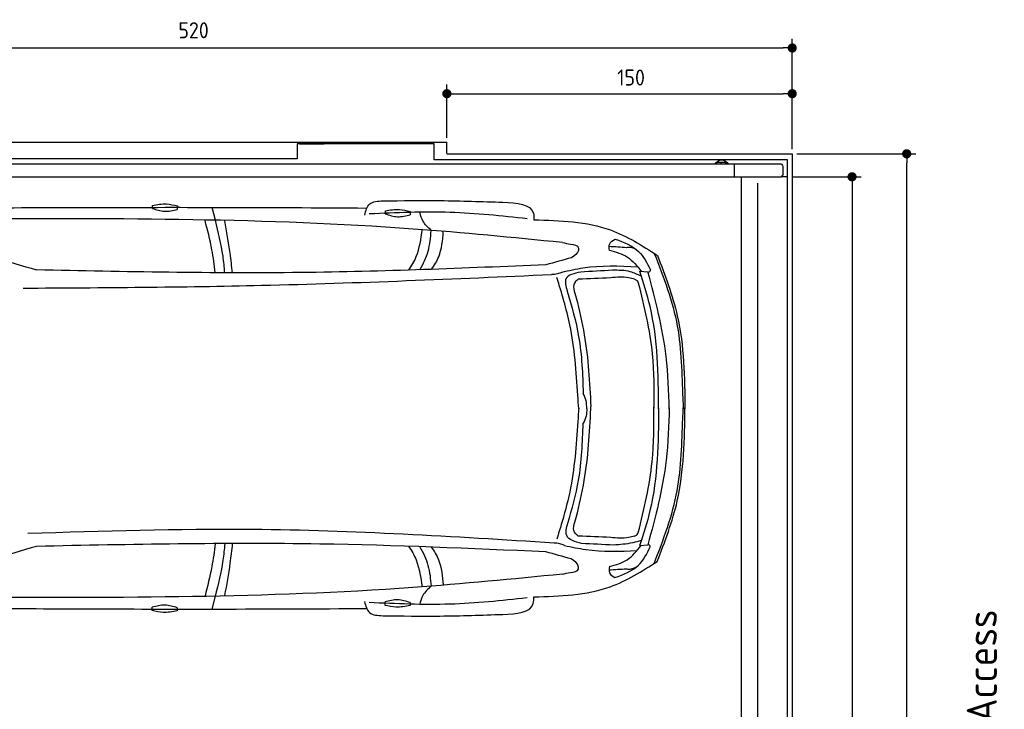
# Model space of a CAD drawing. Header units: millimetres. Extents: x 705 to 7297, y -22 to 5970.
# Tile 4 of 4: x 2918 to 7194, y 2974 to 5970. Entities that reach past the tile are written whole.
import ezdxf

# ---------------------------------------------------------------- set-up
doc = ezdxf.new("R2010")
doc.units = ezdxf.units.MM
doc.layers.get('0').update_dxf_attribs({"lineweight": 25})
doc.layers.add('4', color=3, linetype='Continuous', lineweight=25)
doc.layers.add('Car', color=10, linetype='Continuous', lineweight=25)
doc.styles.get("Standard").update_dxf_attribs({"font": 'ISOCP.SHX'})
doc.dimstyles.new('GEN-ISO$0', dxfattribs={"dimscale": 20, "dimtxt": 3.5, "dimasz": 2, "dimexe": 2, "dimexo": 1, "dimgap": 1.5, "dimtad": 1, "dimdec": 1, "dimlfac": 0.1, "dimdsep": 46, "dimtxsty": 'Standard', "dimblk": 'PUNKT', "dimcen": 2, "dimclrd": 256, "dimclre": 256, "dimclrt": 2, "dimadec": 0, "dimazin": 0, "dimtp": 0.1, "dimtm": 0.1, "dimtfac": 0.71, "dimtdec": 1, "dimtmove": 2, "dimatfit": 3, "dimldrblk": 'PUNKT', "dimfxl": 1, "dimtolj": 1, "dimarcsym": 0})

# ---------------------------------------------------------------- blocks, each defined once
blk = doc.blocks.new('PUNKT')
at = {"layer": '4', "color": 0, "linetype": 'ByBlock'}
blk.add_line((-0.5, 0), (-1, 0), dxfattribs=at)
at = {"layer": '4', "color": 0, "linetype": 'ByBlock', "const_width": 0.5}
blk.add_lwpolyline([(-0.25, 0, 1), (0.25, 0, 1)], format="xyb", close=True, dxfattribs=at)
blk = doc.blocks.new('*D5')
at = {"layer": '4', "lineweight": -2, "transparency": 16777216}
for p, q in [((1072.8, 5407.3), (1072.8, 5886.9)), ((6272.8, 5407.3), (6272.8, 5886.9)), ((1112.8, 5846.9), (6232.8, 5846.9))]:
    blk.add_line(p, q, dxfattribs=at)
at = {"layer": 'DEFPOINTS', "color": 0, "transparency": 16777216}
for p in [(6272.8, 5846.9), (1072.8, 5387.3), (6272.8, 5387.3)]:
    blk.add_point(p, dxfattribs=at)
at = {"layer": '4', "lineweight": -2, "transparency": 16777216, "xscale": 40, "yscale": 40, "zscale": 40, "rotation": 180}
blk.add_blockref('PUNKT', (1072.8, 5846.9), dxfattribs=at)
at = {"layer": '4', "lineweight": -2, "transparency": 16777216, "xscale": 40, "yscale": 40, "zscale": 40}
blk.add_blockref('PUNKT', (6272.8, 5846.9), dxfattribs=at)
at = {"layer": '4', "color": 2, "transparency": 16777216, "insert": (3672.8, 5923.9), "char_height": 70, "attachment_point": 5}
blk.add_mtext('\\A1;520', dxfattribs=at)
blk = doc.blocks.new('*D7')
at = {"layer": '4', "lineweight": -2, "transparency": 16777216}
for p, q in [((4772.8, 5457.3), (4772.8, 5688.4)), ((6272.8, 5407.3), (6272.8, 5688.4)), ((4812.8, 5648.4), (6232.8, 5648.4))]:
    blk.add_line(p, q, dxfattribs=at)
at = {"layer": 'DEFPOINTS', "color": 0, "transparency": 16777216}
for p in [(6272.8, 5648.4), (4772.8, 5437.3), (6272.8, 5387.3)]:
    blk.add_point(p, dxfattribs=at)
at = {"layer": '4', "lineweight": -2, "transparency": 16777216, "xscale": 40, "yscale": 40, "zscale": 40, "rotation": 180}
blk.add_blockref('PUNKT', (4772.8, 5648.4), dxfattribs=at)
at = {"layer": '4', "lineweight": -2, "transparency": 16777216, "xscale": 40, "yscale": 40, "zscale": 40}
blk.add_blockref('PUNKT', (6272.8, 5648.4), dxfattribs=at)
at = {"layer": '4', "color": 2, "transparency": 16777216, "insert": (5572.8, 5718.6), "char_height": 70, "attachment_point": 5}
blk.add_mtext('\\A1;150', dxfattribs=at)
blk = doc.blocks.new('*D8')
at = {"layer": '4', "lineweight": -2, "transparency": 16777216}
for p, q in [((6271.5, 5287.3), (6572.5, 5287.3)), ((6532.5, 5247.3), (6532.5, 227.3)), ((6271.5, 187.3), (6572.5, 187.3))]:
    blk.add_line(p, q, dxfattribs=at)
at = {"layer": 'DEFPOINTS', "color": 0, "transparency": 16777216}
for p in [(6251.5, 5287.3), (6251.5, 187.3), (6532.5, 187.3)]:
    blk.add_point(p, dxfattribs=at)
at = {"layer": '4', "lineweight": -2, "transparency": 16777216, "xscale": 40, "yscale": 40, "zscale": 40}
for p, rotation in [((6532.5, 5287.3), 90), ((6532.5, 187.3), 270)]:
    blk.add_blockref('PUNKT', p, dxfattribs=dict(at, rotation=rotation))
at = {"layer": '4', "color": 2, "transparency": 16777216, "insert": (6467.5, 2737.3), "char_height": 70, "attachment_point": 5, "rotation": 90}
blk.add_mtext('\\A1;510', dxfattribs=at)
blk = doc.blocks.new('*D9')
at = {"layer": '4', "lineweight": -2, "transparency": 16777216}
for p, q in [((6292.8, 5387.3), (6810, 5387.3)), ((6770, 127.3), (6770, 5347.3)), ((6292.8, 87.3), (6810, 87.3))]:
    blk.add_line(p, q, dxfattribs=at)
at = {"layer": 'DEFPOINTS', "color": 0, "transparency": 16777216}
for p in [(6272.8, 5387.3), (6770, 5387.3), (6272.8, 87.3)]:
    blk.add_point(p, dxfattribs=at)
at = {"layer": '4', "lineweight": -2, "transparency": 16777216, "xscale": 40, "yscale": 40, "zscale": 40}
for p, rotation in [((6770, 5387.3), 90), ((6770, 87.3), 270)]:
    blk.add_blockref('PUNKT', p, dxfattribs=dict(at, rotation=rotation))
at = {"layer": '4', "color": 2, "transparency": 16777216, "insert": (6705, 2737.3), "char_height": 70, "attachment_point": 5, "rotation": 90}
blk.add_mtext('\\A1;530', dxfattribs=at)

msp = doc.modelspace()

# ---------------------------------------------------------------- linework, layer by layer
for p, q in [((1372.77, 5437.27), (4772.77, 5437.27)), ((4717.77, 5431.27), (4122.78, 5431.27)), ((4122.78, 5431.27), (4122.78, 5365.77)), ((4132.78, 5431.27), (4239.23, 5431.27)), ((4717.77, 5360.77), (4717.77, 5431.27)), ((4772.77, 5388.02), (4772.77, 5437.27)), ((4122.78, 5365.77), (1832.77, 5365.77)), ((6251.55, 5360.77), (4717.77, 5360.77)), ((4772.77, 5387.27), (6272.78, 5387.27)), ((5943.67, 5342.27), (5943.67, 5345.77)), ((5948.67, 5350.77), (5978.66, 5350.77)), ((5966.49, 5360.77), (5965.97, 5360.77)), ((5978.66, 5350.77), (5978.8, 5350.77)), ((5978.8, 5350.77), (5980.57, 5350.77)), ((5980.57, 5350.77), (5980.71, 5350.77)), ((5983.66, 5345.77), (5983.66, 5342.27)), ((5983.8, 5342.27), (5983.8, 5345.77)), ((5985.57, 5345.77), (5985.57, 5342.27)), ((5985.71, 5342.27), (5985.71, 5345.77)), ((6251.55, 2737.27), (6251.55, 5360.77)), ((6272.78, 5387.27), (6272.78, 2737.27)), ((4551.19, 5342.27), (1171.72, 5342.27)), ((4227.77, 5342.27), (4227.48, 5342.27)), ((4227.77, 5342.27), (4227.77, 5342.27)), ((6015.74, 5342.27), (4551.19, 5342.27)), ((5963.64, 5344.63), (5963.43, 5344.63)), ((6017.56, 5342.27), (6015.73, 5342.27)), ((6015.73, 5342.27), (6015.73, 5342.27)), ((6226.61, 5342.27), (6017.56, 5342.27)), ((6020.89, 5342.27), (6020.89, 5287.27)), ((6232.77, 5297.88), (6232.77, 5331.61)), ((1171.72, 5287.27), (6020.52, 5287.27)), ((6020.89, 5287.27), (6020.52, 5287.27)), ((6020.89, 5287.27), (6225.48, 5287.27)), ((6051.69, 5285.27), (6051.69, 2737.27)), ((6122.09, 5260.27), (6122.09, 2737.27)), ((6251.55, 5287.27), (6225.48, 5287.27)), ((6240.01, 5287.27), (6240.9, 5287.27)), ((6240.69, 5287.27), (6240.03, 5287.27))]:
    msp.add_line(p, q)
at = {"extrusion": (0, 0, -1)}
for centre, major_axis, ratio, start_param, end_param in [((5965.97, 5330.77), (0, 30), 0.9998477, 5.1057916, 7.460579), ((5948.67, 5345.77), (0, 5), 0.9998477, 4.712389, 6.2831853), ((5966.49, 5330.77), (0, 30), 0.9998477, 0, 1.1773937), ((5978.66, 5345.77), (0, 5), 0.9998477, 0, 1.5707963), ((5978.8, 5345.77), (0, 5), 0.9998477, 0, 1.5707963), ((5980.57, 5345.77), (0, 5), 0.9998477, 0, 1.5707963), ((5980.71, 5345.77), (0, 5), 0.9998477, 0, 1.5707963), ((6232.77, 5340.27), (0, -5), 0.7193398, 0.5235988, 1.159293), ((6229.17, 5331.61), (0, 5), 0.7193398, 0.5235988, 1.5707963), ((6229.89, 5287.27), (0, 5.66), 0.7193398, 5.0737444, 6.1892107), ((6229.17, 5297.88), (0, -5), 0.7193398, 4.712389, 6.1892107)]:
    msp.add_ellipse(centre, major_axis=major_axis, ratio=ratio, start_param=start_param, end_param=end_param, dxfattribs=at)
for points, weights in [([(5963.43, 5344.63), (5961.25, 5343.37), (5959.34, 5342.27)], [1, 1.05092652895, 1.06832361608]), ([(5967.5, 5342.27), (5965.59, 5343.37), (5963.43, 5344.63)], [1.06832361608, 1.05092652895, 1]), ([(5963.64, 5344.63), (5965.82, 5343.37), (5967.74, 5342.27)], [1, 1.05092652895, 1.06832361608])]:
    msp.add_rational_spline(points, weights, degree=2)
for points, knots in [([(6226.61, 5342.27), (6226.73, 5342.27), (6226.85, 5342.26), (6227.07, 5342.21), (6227.17, 5342.17), (6227.27, 5342.12)], [0, 0, 0, 0, 0.05592576, 0.05592576, 0.11186183, 0.11186183, 0.11186183, 0.11186183]), ([(6227.27, 5342.12), (6227.41, 5342.05), (6227.55, 5341.96), (6227.96, 5341.62), (6228.22, 5341.32), (6228.7, 5340.58), (6228.9, 5340.15), (6229.16, 5339.46), (6229.23, 5339.23), (6229.37, 5338.75), (6229.42, 5338.51), (6229.47, 5338.27)], [0, 0, 0, 0, 0.07658948, 0.07658948, 0.22699607, 0.22699607, 0.37633525, 0.37633525, 0.45078586, 0.45078586, 0.52533064, 0.52533064, 0.52533064, 0.52533064]), ([(6226.08, 5289.27), (6226.04, 5289.02), (6225.99, 5288.76), (6225.8, 5288.08), (6225.66, 5287.66), (6225.48, 5287.27)], [0, 0, 0, 0, 0.07853688, 0.07853688, 0.21396145, 0.21396145, 0.21396145, 0.21396145])]:
    msp.add_open_spline(points, degree=3, knots=knots)
at = {"layer": 'Car'}
for p, q in [((3767.31, 5098.77), (3753.37, 5154.56)), ((5610.35, 4877.36), (5646.07, 4874.17)), ((5609.85, 3685.16), (5645.57, 3688.32)), ((3766.62, 3465.31), (3752.63, 3409.53))]:
    msp.add_line(p, q, dxfattribs=at)
for points in [[(3493.7, 5150.23), (3493.95, 5163.16)], [(3602.48, 5160.53), (3602.2, 5145.55)], [(4505.37, 5126.44), (4505.62, 5139.37)], [(4614.15, 5136.74), (4613.86, 5121.76)], [(4504.18, 3425.6), (4504.18, 3440.58)], [(4612.74, 3437.96), (4612.74, 3425.02)], [(3493.24, 3402.7), (3493.24, 3417.68)], [(3601.8, 3415.05), (3601.8, 3402.12)]]:
    msp.add_lwpolyline(points, dxfattribs=at)
for centre, start, end in [((4698.79, 10840.22), 250.355167, 254.006031), ((4693.22, -2276.93), 105.945352, 109.596216)]:
    msp.add_arc(centre, 6197.21, start, end, dxfattribs=at)
for points in [[(4415.93, 5121.25), (4437.84, 5169.48), (4495.69, 5182.71)], [(4495.69, 5182.71), (4743.74, 5184.01), (5016.15, 5176.75)], [(5016.15, 5176.75), (5148.58, 5128.79), (5151.21, 5100.53)], [(3493.7, 5150.23), (3546.59, 5137.85), (3602.2, 5145.55)], [(3493.95, 5163.16), (3555.35, 5169.24), (3602.48, 5160.53)], [(5122.25, 5105.27), (4786.73, 5132.55), (4435.92, 5125.81)], [(4505.62, 5139.37), (4567.02, 5145.45), (4614.15, 5136.74)], [(5275.2, 5001.51), (4626.11, 5060.45), (2710.51, 5104.67)], [(4505.37, 5126.44), (4558.26, 5114.07), (4613.86, 5121.76)], [(4704.94, 5054.41), (4668.75, 5095.52), (4656.33, 5130.21)], [(5151.21, 5100.53), (5482.8, 5056.29), (5687.3, 4945.9)], [(5479.1, 4967.66), (5479.93, 4996.44), (5503.54, 5016.35)], [(5503.54, 5016.62), (5605.23, 4963.07), (5656.71, 4883.28)], [(5275.2, 5001.51), (5310.46, 4994.63), (5344.72, 4977.94), (5345.22, 4974.8)], [(5553.67, 4979.33), (5477.6, 4984.32)], [(5479.1, 4967.93), (5557.06, 4938.54), (5617.02, 4876.76)], [(5313.88, 4935.65), (5203.36, 4905)], [(5673.88, 4954.43), (5773.58, 4638.62), (5797.53, 4325.3), (5799.69, 4278.63)], [(5687.3, 4945.9), (5773.77, 4683.2), (5806.97, 4278.62)], [(5203.36, 4905), (4138.24, 4871.34), (2991.23, 4882.91)], [(5273.14, 4872.81), (5363.9, 4891.9), (5601.18, 4896.61)], [(5492.09, 4881.33), (5353.96, 4873.3)], [(5617.48, 4855.27), (5569.53, 4874.46), (5492.09, 4881.33)], [(5692.55, 4278.74), (5655.21, 4725.15), (5610.35, 4877.36)], [(5656.71, 4883.28), (5656.03, 4879.52), (5646.91, 4871.08)], [(5226.97, 4861.51), (3967.91, 4814.51), (2932.9, 4802.35)], [(5273.14, 4872.81), (5252.76, 4865.32), (5228.22, 4862.8)], [(5342.05, 4338.43), (5306.79, 4644.82), (5250.93, 4849.33)], [(5353.96, 4873.3), (5290.2, 4844.62), (5295.27, 4790.77)], [(5343.81, 4842.33), (5330.87, 4831.81), (5334.89, 4761.23)], [(5484.3, 4848.33), (5343.81, 4842.33)], [(5587.78, 4842.45), (5562.08, 4849), (5484.3, 4848.33)], [(5587.78, 4842.45), (5599.1, 4835.89), (5604.29, 4826.14)], [(5295.27, 4790.77), (5345.21, 4593.68), (5364.96, 4346.04)], [(5604.29, 4826.14), (5664.49, 4517.83), (5672.09, 4281.7)], [(5334.89, 4761.23), (5369.48, 4601.37), (5398.36, 4288.77)], [(5345.43, 4279.09), (5342.05, 4338.43)], [(5380.35, 4279.35), (5377.52, 4314.76), (5364.96, 4346.04)], [(5334.85, 3807.58), (5369.45, 3967.43), (5398.33, 4280.03)], [(5345.43, 4283.66), (5342, 4224.32)], [(5380.35, 4279.35), (5377.49, 4247.96), (5364.9, 4216.69)], [(5398.33, 4280.03), (5398.51, 4284.26), (5398.36, 4288.82)], [(5604.23, 3741.81), (5664.43, 4050.13), (5672.03, 4286.26)], [(5692.55, 4283.71), (5654.84, 3837.33), (5609.85, 3685.16)], [(5673.31, 3608.04), (5773.28, 3923.76), (5797.5, 4237.07), (5799.7, 4283.73)], [(5686.73, 3616.56), (5773.42, 3879.19), (5806.97, 4283.73)], [(5342, 4224.32), (5306.48, 3917.96), (5250.45, 3713.49)], [(5298.37, 3782.85), (5344.94, 3969.07), (5364.9, 4216.69)], [(5343.78, 3726.48), (5330.84, 3737), (5334.85, 3807.58)], [(5357.77, 3694), (5293.3, 3729), (5298.37, 3782.85)], [(5238.75, 3695.94), (3927.73, 3755.03), (2953.43, 3737.1)], [(5484.27, 3720.48), (5343.78, 3726.48)], [(5587.75, 3726.35), (5562.05, 3719.81), (5484.27, 3720.48)], [(5587.75, 3726.35), (5599.07, 3732.91), (5604.23, 3741.81)], [(5202.83, 3657.87), (4221.01, 3691.91), (2990.72, 3681.84)], [(5283.66, 3685.92), (5263.28, 3693.41), (5238.75, 3695.94)], [(5283.66, 3685.92), (5376.34, 3668.19), (5598.71, 3663.59)], [(5496.91, 3687.58), (5357.77, 3694)], [(5478.52, 3594.7), (5556.5, 3624.03), (5616.52, 3685.75)], [(5617, 3707.24), (5579.86, 3697.28), (5496.91, 3687.58)], [(5502.92, 3545.99), (5604.65, 3599.45), (5656.2, 3679.2)], [(5656.2, 3679.2), (5655.52, 3682.96), (5646.41, 3691.41)], [(5313.32, 3627.13), (5202.83, 3657.87)], [(5150.51, 3462.38), (5482.14, 3506.34), (5686.73, 3616.56)], [(5478.52, 3594.97), (5479.33, 3566.19), (5502.92, 3546.26)], [(5274.59, 3561.29), (4625.45, 3502.91), (2709.81, 3460.31)], [(5274.59, 3561.29), (5309.85, 3568.15), (5344.13, 3584.81), (5344.63, 3587.94)], [(5553.07, 3583.24), (5477, 3578.32)], [(4704.28, 3508.88), (4668.06, 3467.8), (4655.63, 3433.21)], [(3601.8, 3415.05), (3548.69, 3426.42), (3493.24, 3417.68)], [(4415.21, 3442.28), (4437.09, 3394.03), (4494.92, 3380.75)], [(5121.55, 3457.67), (4786, 3430.67), (4435.2, 3437.71)], [(4612.74, 3437.96), (4559.63, 3449.33), (4504.18, 3440.58)], [(4612.74, 3425.02), (4551.47, 3417.79), (4504.18, 3425.6)], [(5015.39, 3386.27), (5147.86, 3434.12), (5150.51, 3462.38)], [(3601.8, 3402.12), (3540.52, 3394.88), (3493.24, 3402.7)], [(4494.92, 3380.75), (4742.97, 3379.24), (5015.39, 3386.27)]]:
    msp.add_spline(points, degree=3, dxfattribs=at)
for points, knots in [([(2729.14, 5152.49), (3078.83, 5154.02), (3644.3, 5155.85), (4209.77, 5153.07), (4425.55, 5151.67)], [30.8675023, 30.8675023, 30.8675023, 30.8675023, 135.7738464, 200.5104278, 200.5104278, 200.5104278, 200.5104278]), ([(3767.07, 4870.75), (3763.21, 4903.97), (3752.69, 4981.16), (3733.24, 5056.72), (3722.71, 5097.64)], [6.4540006, 6.4540006, 6.4540006, 6.4540006, 16.5424251, 29.8301072, 29.8301072, 29.8301072, 29.8301072]), ([(3808.52, 4870.32), (3806.58, 4894.55), (3798.78, 4971.6), (3780.12, 5047.01), (3767.31, 5098.77)], [6.5803524, 6.5803524, 6.5803524, 6.5803524, 13.8699149, 29.8274463, 29.8274463, 29.8274463, 29.8274463]), ([(3841.34, 4870.31), (3838.49, 4898.62), (3829.95, 4974.88), (3816.35, 5050.45), (3808.13, 5096.12)], [6.6592474, 6.6592474, 6.6592474, 6.6592474, 15.2289071, 29.6828472, 29.6828472, 29.6828472, 29.6828472]), ([(4607.48, 4882.05), (4620.31, 4900.77), (4651.5, 4954.26), (4660.36, 5017.26), (4665.95, 5056.99)], [7.5476492, 7.5476492, 7.5476492, 7.5476492, 14.3334492, 26.2908128, 26.2908128, 26.2908128, 26.2908128]), ([(4655.7, 4883.64), (4670.74, 4909.39), (4696.92, 4963.13), (4702.24, 5023.67), (4704.94, 5054.41)], [6.572602, 6.572602, 6.572602, 6.572602, 15.4380648, 24.5854757, 24.5854757, 24.5854757, 24.5854757]), ([(4705.84, 4885.37), (4718.59, 4902.49), (4749.07, 4951.82), (4754.23, 5011.84), (4757.39, 5048.66)], [6.8925435, 6.8925435, 6.8925435, 6.8925435, 13.2652487, 24.5027164, 24.5027164, 24.5027164, 24.5027164]), ([(5738.53, 4278.69), (5736.21, 4354.84), (5730.07, 4556.74), (5679.15, 4752.45), (5646.07, 4874.17)], [0, 0, 0, 0, 22.79473, 60.4405335, 60.4405335, 60.4405335, 60.4405335]), ([(5738.53, 4283.72), (5736.15, 4207.58), (5729.83, 4005.68), (5678.75, 3810.01), (5645.57, 3688.32)], [0, 0, 0, 0, 22.79473, 60.4405335, 60.4405335, 60.4405335, 60.4405335]), ([(3766.6, 3693.55), (3762.7, 3660.26), (3752.12, 3583.01), (3732.58, 3507.4), (3722.56, 3466.52)], [6.4329915, 6.4329915, 6.4329915, 6.4329915, 16.5424251, 29.8301072, 29.8301072, 29.8301072, 29.8301072]), ([(3808.04, 3693.97), (3806.08, 3669.66), (3798.21, 3592.54), (3779.47, 3517.07), (3766.62, 3465.31)], [6.5564591, 6.5564591, 6.5564591, 6.5564591, 13.8699149, 29.8274463, 29.8274463, 29.8274463, 29.8274463]), ([(3840.87, 3693.98), (3837.98, 3665.58), (3829.38, 3589.24), (3815.7, 3513.59), (3807.44, 3467.93)], [6.6327441, 6.6327441, 6.6327441, 6.6327441, 15.2289071, 29.6828472, 29.6828472, 29.6828472, 29.6828472]), ([(4606.41, 3682.13), (4619.46, 3663.16), (4650.88, 3609.4), (4659.74, 3546.07), (4665.29, 3506.34)], [7.4489286, 7.4489286, 7.4489286, 7.4489286, 14.3334492, 26.2908128, 26.2908128, 26.2908128, 26.2908128]), ([(4654.73, 3680.47), (4669.94, 3654.46), (4696.31, 3600.46), (4701.61, 3539.62), (4704.28, 3508.88)], [6.4830652, 6.4830652, 6.4830652, 6.4830652, 15.4380648, 24.5854757, 24.5854757, 24.5854757, 24.5854757]), ([(4704.78, 3678.66), (4717.75, 3661.3), (4748.47, 3611.74), (4753.61, 3551.41), (4756.74, 3514.58)], [6.8005863, 6.8005863, 6.8005863, 6.8005863, 13.2652487, 24.5027164, 24.5027164, 24.5027164, 24.5027164]), ([(2729.12, 3412.47), (3073.85, 3410.66), (3641.44, 3408.33), (4209.03, 3410.64), (4424.82, 3411.85)], [30.2317921, 30.2317921, 30.2317921, 30.2317921, 135.7738464, 200.5104278, 200.5104278, 200.5104278, 200.5104278])]:
    msp.add_open_spline(points, degree=3, knots=knots, dxfattribs=at)
for points, end_tangent in [([(5345.22, 4974.8), (5344.24, 4967.47), (5313.88, 4935.65)], (-0.9621296, -0.2725926)), ([(5595.26, 4971.76), (5559.61, 4980.62), (5553.67, 4979.33)], (-0.9993967, 0.0347318)), ([(5344.63, 3587.94), (5343.66, 3595.28), (5313.32, 3627.13)], (-0.9618979, 0.2734089)), ([(5594.67, 3590.77), (5559.02, 3581.94), (5553.07, 3583.24)], (-0.9994258, -0.0338838))]:
    msp.add_spline(points, degree=3, dxfattribs=dict(at, end_tangent=end_tangent))

# ---------------------------------------------------------------- texts
msp.add_text('Einfahrt / Access', height=131.25, rotation=90).set_placement((7161.81, 2096.43))

# ---------------------------------------------------------------- dimensions: what is measured, and where the dimension line sits
at = {"layer": '4'}
dim = msp.add_linear_dim(base=(6272.78, 5846.87), p1=(1072.77, 5387.27), p2=(6272.78, 5387.27), dimstyle='GEN-ISO$0', override={"dimtad": 3}, dxfattribs=at)
dim.commit()
dim.dimension.update_dxf_attribs({"geometry": '*D5', "text_midpoint": (3672.78, 5923.95), "dimtype": 160})
dim = msp.add_linear_dim(base=(6272.78, 5648.39), p1=(4772.77, 5437.27), p2=(6272.78, 5387.27), dimstyle='GEN-ISO$0', dxfattribs=at)
dim.commit()
dim.dimension.update_dxf_attribs({"geometry": '*D7', "text_midpoint": (5572.78, 5718.56), "dimtype": 160})
for base, p1, p2, picture, middle in [((6769.99, 5387.27), (6272.78, 87.27), (6272.78, 5387.27), '*D9', (6704.99, 2737.27)), ((6532.55, 187.27), (6251.55, 5287.27), (6251.55, 187.27), '*D8', (6467.55, 2737.27))]:
    dim = msp.add_linear_dim(base=base, p1=p1, p2=p2, angle=90, dimstyle='GEN-ISO$0', dxfattribs=at)
    dim.commit()
    dim.dimension.update_dxf_attribs({"geometry": picture, "text_midpoint": middle})

doc.saveas('drawing.dxf')
